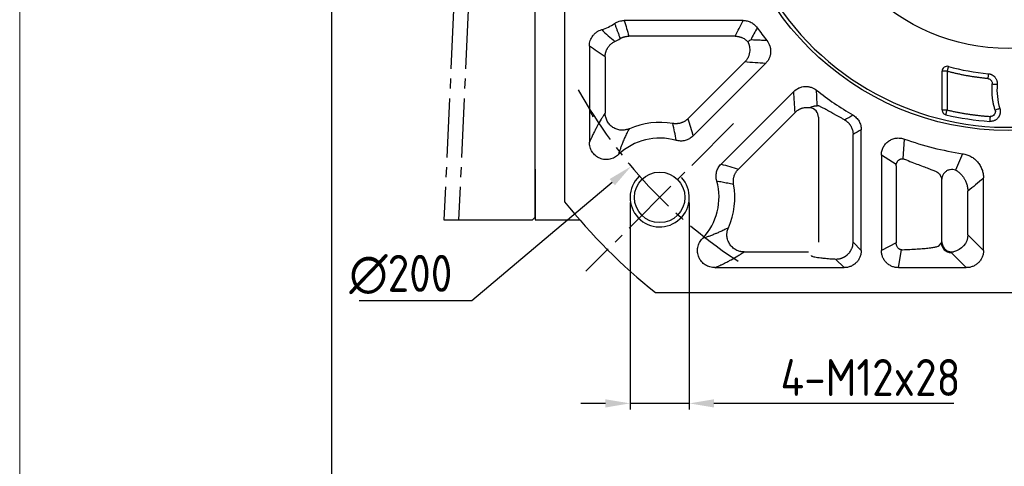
# Model space of a CAD drawing. Header units: millimetres. Extents: x 60 to 1123, y 46 to 797.
# Tile 2 of 18: x 61 to 260, y 395 to 486. Entities that reach past the tile are written whole.
import ezdxf

# ---------------------------------------------------------------- set-up
doc = ezdxf.new("R2010")
doc.units = ezdxf.units.MM
doc.linetypes.add('点画线', pattern=[18, 12, -2, 2, -2])
for name, color, linetype in [('6文字层', 3, 'Continuous'), ('7中心线层', 7, '点画线'), ('标注线', 7, 'Continuous')]:
    doc.layers.add(name, color=color, linetype=linetype)
for name, color, linetype, lineweight in [('图框_外框线', 7, 'Continuous', 18), ('粗实线', 7, 'Continuous', 40), ('细实线', 211, 'Continuous', 18)]:
    doc.layers.add(name, color=color, linetype=linetype, lineweight=lineweight)
doc.styles.add('工程字', font='gbenor.shx', dxfattribs={"bigfont": 'gbcbig.shx'})
doc.dimstyles.new('ISO-25-1', dxfattribs={"dimtxt": 11, "dimasz": 5, "dimexe": 1.25, "dimexo": 1, "dimgap": 2, "dimtad": 1, "dimtoh": 1, "dimtxsty": '工程字', "dimcen": 2, "dimadec": 0, "dimazin": 0, "dimtfac": 1, "dimtmove": 0, "dimatfit": 3, "dimfxl": 1, "dimarcsym": 0})

# ---------------------------------------------------------------- blocks, each defined once
blk = doc.blocks.new('*D83')
at = {"layer": '6文字层', "color": 0, "lineweight": -2}
for p, q in [((184.51, 448.79), (184.51, 406.76)), ((196.51, 448.79), (196.51, 406.76)), ((179.51, 408.01), (174.51, 408.01)), ((196.51, 408.01), (184.51, 408.01)), ((214.89, 408.01), (201.51, 408.01)), ((250.14, 408.01), (214.89, 408.01))]:
    blk.add_line(p, q, dxfattribs=at)
at = {"layer": '6文字层', "color": 0}
for points in [[(179.51, 407.17), (179.51, 408.84), (184.51, 408.01)], [(201.51, 408.84), (201.51, 407.17), (196.51, 408.01)]]:
    blk.add_solid(points, dxfattribs=at)
at = {"layer": 'Defpoints', "color": 0}
for p in [(184.51, 449.79), (196.51, 449.79), (184.51, 408.01)]:
    blk.add_point(p, dxfattribs=at)
at = {"layer": '6文字层', "color": 0, "insert": (233.26, 413.26), "char_height": 7.5, "attachment_point": 5, "style": '工程字'}
blk.add_mtext('4-M12x28', dxfattribs=at)
blk = doc.blocks.new('*D84')
at = {"layer": '6文字层', "color": 0, "lineweight": -2}
for p, q in [((261.22, 518.5), (261.22, 522.5)), ((259.22, 520.5), (263.22, 520.5)), ((152.39, 428.89), (180.9, 452.88)), ((129.57, 428.89), (152.39, 428.89))]:
    blk.add_line(p, q, dxfattribs=at)
at = {"layer": '6文字层', "color": 0}
blk.add_solid([(181.43, 452.25), (180.36, 453.52), (184.72, 456.1)], dxfattribs=at)
at = {"layer": 'Defpoints', "color": 0}
for p in [(337.73, 584.9), (184.72, 456.1)]:
    blk.add_point(p, dxfattribs=at)
at = {"layer": '6文字层', "color": 0, "insert": (138.01, 434.14), "char_height": 7.5, "attachment_point": 5, "style": '工程字'}
blk.add_mtext('∅200', dxfattribs=at)
blk = doc.blocks.new('*D85')
at = {"layer": '6文字层', "color": 0, "lineweight": -2}
for p, q in [((359.95, 622.92), (344.51, 606.9)), ((382.77, 622.92), (359.95, 622.92)), ((261.22, 518.5), (261.22, 522.5)), ((259.22, 520.5), (263.22, 520.5))]:
    blk.add_line(p, q, dxfattribs=at)
at = {"layer": '6文字层', "color": 0}
blk.add_solid([(343.91, 607.48), (345.11, 606.32), (341.04, 603.3)], dxfattribs=at)
at = {"layer": 'Defpoints', "color": 0}
for p in [(341.04, 603.3), (181.41, 437.71)]:
    blk.add_point(p, dxfattribs=at)
at = {"layer": '6文字层', "color": 0, "lineweight": 25, "insert": (374.33, 628.17), "char_height": 7.5, "attachment_point": 5, "style": '工程字'}
blk.add_mtext('∅230{}{{\\H0.7x;}{}}', dxfattribs=at)

msp = doc.modelspace()

# ---------------------------------------------------------------- linework, layer by layer
msp.add_open_spline([(176.2588, 467.3579), (176.33, 467.2609), (176.6176, 466.8469), (176.8369, 466.4352), (176.9638, 466.1198)], degree=3, knots=[0.835372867, 0.835372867, 0.835372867, 0.835372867, 0.873947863, 1, 1, 1, 1])
at = {"layer": '7中心线层'}
for p, q in [((153.6787, 595.7548), (146.7606, 445.2522)), ((156.6441, 595.7548), (149.726, 445.2522)), ((205.5013, 464.7811), (175.5254, 434.8052))]:
    msp.add_line(p, q, dxfattribs=at)
msp.add_arc((261.224, 520.5038), 100, 209.252219, 237.167358, dxfattribs=at)
at = {"layer": '图框_外框线', "color": 3}
msp.add_lwpolyline([(60.7047, 45.7858), (1122.6551, 45.7858), (1122.6551, 796.7365), (60.7047, 796.7365)], close=True, dxfattribs=at)
at = {"layer": '图框_外框线', "color": 3, "lineweight": 25}
msp.add_lwpolyline([(123.916, 58.4281), (1110.0129, 58.4281), (1110.0129, 784.0942), (123.916, 784.0942)], close=True, dxfattribs=at)
at = {"layer": '标注线'}
for p, q in [((165.2234, 445.7522), (165.2234, 520.5038)), ((239.9128, 457.6138), (240.1365, 461.6318)), ((238.4963, 456.4681), (235.4676, 458.3447)), ((251.9418, 458.6618), (250.5374, 455.2951)), ((165.2234, 455.5035), (165.2234, 445.2535)), ((164.7234, 445.2522), (165.2234, 445.7522)), ((146.7606, 445.2522), (164.7234, 445.2522)), ((165.2234, 445.2535), (174.262, 445.2535)), ((238.4714, 440.58), (235.4676, 439.0301)), ((238.9591, 435.5386), (239.5579, 439.1357))]:
    msp.add_line(p, q, dxfattribs=at)
at = {"layer": '粗实线', "color": 0, "lineweight": 30}
for p, q in [((171.224, 592.0929), (171.224, 448.9147)), ((189.6349, 430.5038), (332.8131, 430.5038))]:
    msp.add_line(p, q, dxfattribs=at)
for centre, radius in [((261.224, 520.5038), 57.15), ((261.224, 520.5038), 40.5), ((190.5133, 449.7932), 5.125)]:
    msp.add_circle(centre, radius, dxfattribs=at)
for radius, start, end in [(56.5, 215.800973, 279.199034), (115, 218.49995, 231.50005)]:
    msp.add_arc((261.224, 520.5038), radius, start, end, dxfattribs=at)
at = {"layer": '细实线', "color": 0, "lineweight": -3}
for p, q in [((207.4537, 485.6779), (183.3243, 485.6779)), ((205.8335, 482.4863), (184.2561, 482.4863)), ((176.2588, 480.4991), (176.2588, 460.9833)), ((179.4504, 478.3066), (179.4504, 466.9113)), ((196.2508, 465.7503), (207.7601, 477.2596)), ((197.2588, 462.2446), (211.9877, 476.9736)), ((247.8033, 467.5217), (247.8033, 475.3863)), ((248.8019, 475.3863), (247.8033, 475.3863)), ((248.8019, 475.3863), (248.8019, 467.5217)), ((217.6937, 471.2675), (202.9648, 456.5386)), ((247.8033, 467.5217), (248.8019, 467.5217)), ((217.9797, 467.0399), (206.4704, 455.5306)), ((222.6945, 466.0469), (222.6945, 440.7254)), ((231.3981, 439.0301), (231.3981, 463.5002)), ((229.733, 440.6952), (229.733, 462.5526)), ((235.4676, 458.3449), (235.4676, 439.0301)), ((238.4714, 456.181), (238.4714, 440.58)), ((247.0993, 454.732), (247.224, 454.5686)), ((247.7536, 440.7454), (247.7536, 453.4699)), ((256.1893, 439.0301), (256.1893, 453.7292)), ((252.9976, 442.2217), (252.9976, 451.0353)), ((256.1893, 439.0301), (252.9976, 442.2217)), ((231.3981, 439.0301), (229.733, 440.6952)), ((247.224, 440.0224), (247.0789, 439.8833)), ((247.224, 440.0224), (247.6488, 440.5855)), ((207.6315, 438.7302), (220.6972, 438.7302)), ((252.6978, 435.5386), (249.646, 438.5904)), ((201.702, 435.5386), (227.9066, 435.5386)), ((227.9066, 435.5386), (226.1604, 437.2848)), ((238.9591, 435.5386), (252.6978, 435.5386))]:
    msp.add_line(p, q, dxfattribs=at)
at = {"layer": '细实线', "color": 0, "lineweight": -3, "flags": 128}
for points in [[(249.0672, 476.3499), (249.0605, 476.3257), (249.0444, 476.2671), (249.0193, 476.1761), (248.9863, 476.0561), (248.9465, 475.9114), (248.9013, 475.7475), (248.8525, 475.5703), (248.8019, 475.3863)], [(257.1559, 474.8879), (257.1537, 474.863), (257.1483, 474.8024), (257.1399, 474.7084), (257.1288, 474.5844), (257.1155, 474.435), (257.1004, 474.2656), (257.0841, 474.0825), (257.0671, 473.8925)], [(257.9738, 472.8086), (258.1639, 472.7917), (258.347, 472.7755), (258.5163, 472.7604), (258.6658, 472.7471), (258.7898, 472.7361), (258.8838, 472.7278), (258.9444, 472.7224), (258.9693, 472.7202)], [(248.5737, 466.5484), (248.5791, 466.5714), (248.5928, 466.6297), (248.6142, 466.7211), (248.6426, 466.8423), (248.6769, 466.9887), (248.7159, 467.155), (248.7581, 467.3349), (248.8019, 467.5217)], [(259.4987, 467.8048), (259.4748, 467.7973), (259.4168, 467.7791), (259.3267, 467.751), (259.2079, 467.7138), (259.0647, 467.669), (258.9024, 467.6182), (258.727, 467.5634), (258.5449, 467.5064)], [(257.5227, 466.2109), (257.5097, 466.0195), (257.4971, 465.8352), (257.4855, 465.6648), (257.4752, 465.5148), (257.4668, 465.3906), (257.4604, 465.2969), (257.4563, 465.2371), (257.4547, 465.2136)]]:
    msp.add_lwpolyline(points, dxfattribs=at)
at = {"layer": '细实线', "color": 0, "lineweight": -3}
for centre, radius, start, end in [((176.224, 492.5038), 9.0348, 286.281799, 304.561128), ((261.224, 520.5038), 62.5348, 215.474163, 218.454712), ((176.224, 492.5038), 12.2264, 295.25676, 300.753017), ((261.224, 520.5038), 45.797, 254.606269, 264.903756), ((261.224, 520.5038), 62.5348, 231.545288, 239.694646), ((271.6196, 471.5965), 12.7001, 174.923723, 197.370871), ((261.224, 520.5038), 55.4186, 256.804854, 266.100011), ((190.5133, 449.7932), 15.2264, 79.915869, 113.860082), ((190.5133, 449.7932), 12.0348, 73.973951, 133.880928), ((261.224, 520.5038), 62.5348, 250.292821, 261.463873), ((190.5133, 449.7932), 12.0348, 316.113492, 16.0261), ((190.5133, 449.7932), 15.2264, 336.139936, 10.084174), ((249.6535, 440.5951), 2.0048, 180.275169, 269.786099)]:
    msp.add_arc(centre, radius, start, end, dxfattribs=at)
at = {"layer": '细实线', "color": 0, "lineweight": -2}
msp.add_arc((190.5133, 449.7932), 6, 134.288243, 42.56917, dxfattribs=at)
at = {"layer": '细实线', "color": 0, "lineweight": -3}
for points, knots in [([(181.3493, 485.0635), (181.6386, 485.263), (181.9567, 485.4176), (182.6266, 485.6256), (182.9729, 485.6781), (183.3243, 485.6779)], [0, 0, 0, 0, 0.5, 0.5, 1, 1, 1, 1]), ([(207.4537, 485.6779), (207.7331, 485.6781), (208.0068, 485.6453), (208.5435, 485.5159), (208.8078, 485.4176), (209.2976, 485.1654), (209.5287, 485.0093), (209.949, 484.645), (210.1351, 484.4403), (210.2971, 484.2127)], [0, 0, 0, 0, 0.25, 0.25, 0.5, 0.5, 0.75, 0.75, 1, 1, 1, 1]), ([(176.2588, 480.4991), (176.2587, 480.8748), (176.3174, 481.2405), (176.5527, 481.9518), (176.725, 482.2819), (177.0609, 482.7307), (177.1856, 482.8716), (177.4528, 483.1286), (177.5962, 483.2459), (177.903, 483.4581), (178.0663, 483.5525), (178.4025, 483.7124), (178.5767, 483.7788), (178.757, 483.8314)], [0, 0, 0, 0, 0.25, 0.25, 0.5, 0.5, 0.625, 0.625, 0.75, 0.75, 0.875, 0.875, 1, 1, 1, 1]), ([(181.3493, 485.0635), (181.4236, 484.8766), (181.5754, 484.495), (181.7986, 483.9076), (182.0241, 483.2941), (182.2515, 482.6547), (182.4001, 482.2187), (182.4758, 481.9967)], [0, 0, 0, 0, 0.18446213, 0.37669325, 0.57669331, 0.78446225, 1, 1, 1, 1]), ([(179.4504, 478.3066), (179.4514, 478.3677), (179.4535, 478.4901), (179.4689, 478.6728), (179.4931, 478.8542), (179.5268, 479.0333), (179.5696, 479.2093), (179.621, 479.3817), (179.6807, 479.5496), (179.7481, 479.7125), (179.8227, 479.8699), (179.9039, 480.0212), (180.0161, 480.2078), (180.1693, 480.4269), (180.3757, 480.6712), (180.6082, 480.8999), (180.8652, 481.1081), (181.1423, 481.2945), (181.3411, 481.3956), (181.4407, 481.4462)], [0, 0, 0, 0, 0.04681982, 0.09360783, 0.14028452, 0.186771, 0.23298968, 0.27886504, 0.3243242, 0.36929759, 0.41371942, 0.45752812, 0.5006667, 0.58022482, 0.66179688, 0.74499996, 0.82940892, 0.91456724, 1, 1, 1, 1]), ([(182.4758, 481.9967), (182.5294, 482.0274), (182.6369, 482.0891), (182.8044, 482.1706), (182.9764, 482.2441), (183.1528, 482.3082), (183.3325, 482.3629), (183.515, 482.4079), (183.6994, 482.4429), (183.8848, 482.4678), (184.0705, 482.4833), (184.1943, 482.4853), (184.2561, 482.4863)], [0, 0, 0, 0, 0.09913901, 0.19884794, 0.29898872, 0.39941959, 0.49999629, 0.60057329, 0.70100505, 0.80114731, 0.90085832, 1, 1, 1, 1]), ([(205.8335, 482.4863), (205.893, 482.4853), (206.0119, 482.4834), (206.1895, 482.469), (206.3654, 482.4464), (206.5388, 482.415), (206.7091, 482.3752), (206.8757, 482.3275), (207.0381, 482.2722), (207.2906, 482.1722), (207.5997, 482.0159), (207.925, 481.7962), (208.1647, 481.5989), (208.2916, 481.4723), (208.3455, 481.4186)], [0, 0, 0, 0, 0.06374332, 0.12729711, 0.19056275, 0.25344364, 0.31584599, 0.37767957, 0.43885837, 0.49930116, 0.66831924, 0.8082044, 0.91863346, 1, 1, 1, 1]), ([(208.3455, 481.4186), (208.3739, 481.3651), (208.4311, 481.2573), (208.5066, 481.089), (208.5746, 480.9151), (208.6337, 480.7356), (208.6835, 480.5513), (208.7457, 480.2593), (208.7936, 479.8213), (208.7688, 479.3456), (208.6953, 478.9463), (208.6138, 478.6495), (208.5027, 478.3522), (208.3614, 478.059), (208.1897, 477.7756), (207.9911, 477.505), (207.8372, 477.3415), (207.7601, 477.2596)], [0, 0, 0, 0, 0.04038344, 0.08134361, 0.12283493, 0.16480763, 0.20720797, 0.24997858, 0.36365209, 0.49969652, 0.56556862, 0.63393544, 0.70446732, 0.77678202, 0.85045261, 0.92501863, 1, 1, 1, 1]), ([(212.253, 481.6137), (211.8915, 481.6253), (211.1635, 481.6486), (210.0699, 481.6915), (209.3398, 481.7252), (208.9723, 481.7421)], [0, 0, 0, 0, 0.32883467, 0.662168, 1, 1, 1, 1]), ([(212.253, 481.6137), (212.5186, 481.2795), (212.7229, 480.8965), (212.9162, 480.2873), (212.962, 480.0776), (213.0141, 479.6585), (213.021, 479.4482), (212.9962, 479.0262), (212.9639, 478.8137), (212.8627, 478.4046), (212.7938, 478.2056), (212.6193, 477.8191), (212.5138, 477.6331), (212.2738, 477.2867), (212.1386, 477.1244), (211.9877, 476.9736)], [0, 0, 0, 0, 0.25, 0.25, 0.375, 0.375, 0.5, 0.5, 0.625, 0.625, 0.75, 0.75, 0.875, 0.875, 1, 1, 1, 1]), ([(249.0672, 476.3499), (248.9397, 476.3847), (248.7911, 476.3969), (248.485, 476.3452), (248.3289, 476.28), (248.0667, 476.0801), (247.9624, 475.9468), (247.8313, 475.6653), (247.8036, 475.5186), (247.8033, 475.3863)], [0, 0, 0, 0, 0.25, 0.25, 0.5, 0.5, 0.75, 0.75, 1, 1, 1, 1]), ([(257.0671, 473.8925), (256.834, 473.9143), (256.3681, 473.9579), (255.6709, 474.0364), (254.9755, 474.1245), (254.282, 474.2232), (253.5903, 474.3322), (252.9006, 474.4515), (252.2126, 474.5812), (251.5266, 474.7212), (250.8424, 474.8715), (250.1602, 475.0324), (249.4796, 475.2029), (249.0279, 475.3252), (248.8019, 475.3863)], [0, 0, 0, 0, 0.08350503, 0.16691648, 0.250253, 0.33353327, 0.41677602, 0.5, 0.58322398, 0.66646673, 0.749747, 0.83308352, 0.91649497, 1, 1, 1, 1]), ([(257.0671, 473.8925), (257.1008, 473.8885), (257.1778, 473.8793), (257.3045, 473.8454), (257.4678, 473.7763), (257.6206, 473.671), (257.752, 473.5367), (257.8563, 473.3878), (257.9366, 473.2048), (257.9804, 473.0029), (257.976, 472.8717), (257.9738, 472.8086)], [0, 0, 0, 0, 0.06491544, 0.14832499, 0.24989747, 0.40331615, 0.49959657, 0.60855343, 0.74939152, 0.87949219, 1, 1, 1, 1]), ([(257.1559, 474.8879), (257.2017, 474.8829), (257.2932, 474.8728), (257.4287, 474.8458), (257.5618, 474.8102), (257.6913, 474.7657), (257.8164, 474.713), (257.936, 474.6527), (258.0496, 474.5857), (258.1564, 474.5129), (258.2561, 474.4351), (258.3484, 474.3534), (258.4331, 474.2688), (258.5377, 474.151), (258.6577, 473.9892), (258.7812, 473.7716), (258.8803, 473.5297), (258.9479, 473.2688), (258.9826, 472.996), (258.9737, 472.8123), (258.9693, 472.7202)], [0, 0, 0, 0, 0.04401419, 0.08806142, 0.13199444, 0.1756658, 0.21893037, 0.26164773, 0.30368437, 0.34491558, 0.38522702, 0.42451581, 0.46269132, 0.49967551, 0.5750843, 0.65487852, 0.73828238, 0.82434181, 0.91196765, 1, 1, 1, 1]), ([(217.6937, 471.2675), (217.9949, 471.5689), (218.3515, 471.8152), (218.9334, 472.0766), (219.136, 472.146), (219.5457, 472.2459), (219.7534, 472.2769), (220.1746, 472.3008), (220.389, 472.2933), (220.8064, 472.2401), (221.0116, 472.1949), (221.6165, 472.0024), (222.0003, 471.7979), (222.3339, 471.5329)], [0, 0, 0, 0, 0.25, 0.25, 0.375, 0.375, 0.5, 0.5, 0.625, 0.625, 0.75, 0.75, 1, 1, 1, 1]), ([(222.4557, 468.3902), (222.432, 468.9165), (222.3849, 469.9591), (222.3508, 471.0117), (222.3339, 471.5329)], [0, 0, 0, 0, 0.50485221, 1, 1, 1, 1]), ([(258.5449, 467.5064), (258.5077, 467.6289), (258.4333, 467.8736), (258.3348, 468.2442), (258.246, 468.6169), (258.168, 468.9917), (258.1005, 469.3688), (258.0435, 469.7481), (257.9855, 470.2243), (257.9377, 470.7979), (257.9154, 471.4682), (257.9238, 472.1392), (257.9571, 472.5853), (257.9738, 472.8086)], [0, 0, 0, 0, 0.07155866, 0.14298134, 0.21432398, 0.28564269, 0.35699366, 0.42843297, 0.50001652, 0.62514378, 0.74998282, 0.87483461, 1, 1, 1, 1]), ([(217.9797, 467.0399), (218.0264, 467.0848), (218.1193, 467.1744), (218.2672, 467.2982), (218.4196, 467.4131), (218.5762, 467.5181), (218.7357, 467.6131), (218.8972, 467.6982), (219.0596, 467.7733), (219.2219, 467.8386), (219.4353, 467.9125), (219.7047, 467.9846), (220.0336, 468.04), (220.3669, 468.0633), (220.7003, 468.0571), (220.9197, 468.0264), (221.029, 468.0111)], [0, 0, 0, 0, 0.05848651, 0.11653966, 0.1740176, 0.23078257, 0.2867024, 0.34165177, 0.39551333, 0.44817855, 0.49954838, 0.59926272, 0.69961697, 0.80016056, 0.90043775, 1, 1, 1, 1]), ([(221.029, 468.0111), (221.079, 468.0364), (221.176, 468.0854), (221.3172, 468.1479), (221.4496, 468.2008), (221.5732, 468.2445), (221.7328, 468.2939), (221.925, 468.3395), (222.1452, 468.372), (222.285, 468.3745), (222.3515, 468.3756)], [0, 0, 0, 0, 0.11306313, 0.21959326, 0.31959027, 0.41305454, 0.49998695, 0.68185976, 0.84852931, 1, 1, 1, 1]), ([(222.6945, 466.0469), (222.6923, 466.5082), (222.5239, 466.9678), (222.2267, 467.3223), (221.9247, 467.6825), (221.4921, 467.9313), (221.029, 468.0111)], [0.007829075, 0.007829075, 0.007829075, 0.007829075, 0.5, 0.5, 0.5, 1, 1, 1, 1]), ([(228.0107, 465.5208), (227.9145, 465.5732), (227.7224, 465.6776), (227.4415, 465.8315), (227.1669, 465.9827), (226.8989, 466.1309), (226.6374, 466.2761), (226.3824, 466.4182), (226.1338, 466.5572), (225.647, 466.8298), (224.9689, 467.211), (224.1791, 467.6498), (223.5205, 468.0016), (223.1051, 468.2031), (222.8557, 468.3081), (222.7137, 468.3598), (222.5994, 468.391), (222.5103, 468.4035), (222.4739, 468.3946), (222.4557, 468.3902)], [0, 0, 0, 0, 0.03177884, 0.06340817, 0.09490792, 0.12629825, 0.15759952, 0.18883226, 0.22001714, 0.25117494, 0.37671495, 0.49983879, 0.624614, 0.74874414, 0.7997141, 0.85018119, 0.90028717, 0.95017748, 1, 1, 1, 1]), ([(247.8033, 467.5217), (247.8033, 467.4182), (247.8198, 467.3089), (247.8919, 467.0955), (247.9475, 466.9919), (248.0914, 466.81), (248.1795, 466.7321), (248.3705, 466.6132), (248.4731, 466.5721), (248.5737, 466.5484)], [0, 0, 0, 0, 0.25, 0.25, 0.5, 0.5, 0.75, 0.75, 1, 1, 1, 1]), ([(248.8019, 467.5217), (249.0413, 467.4665), (249.5198, 467.3563), (250.2401, 467.2033), (250.9617, 467.0594), (251.6848, 466.9256), (252.4094, 466.8016), (253.1354, 466.6874), (253.863, 466.5831), (254.592, 466.4887), (255.3225, 466.404), (256.0545, 466.3294), (256.7879, 466.2639), (257.2777, 466.2286), (257.5227, 466.2109)], [0, 0, 0, 0, 0.08347318, 0.16687013, 0.25020605, 0.33349616, 0.41675572, 0.5, 0.58324428, 0.66650384, 0.74979395, 0.83312987, 0.91652682, 1, 1, 1, 1]), ([(259.4987, 467.8048), (259.5123, 467.7578), (259.5395, 467.6635), (259.5671, 467.5185), (259.5847, 467.3715), (259.5912, 467.2237), (259.5869, 467.0766), (259.5719, 466.9316), (259.5468, 466.7899), (259.5123, 466.6528), (259.4691, 466.5213), (259.4185, 466.3962), (259.3613, 466.2784), (259.2989, 466.1683), (259.2322, 466.0661), (259.1472, 465.9515), (259.0346, 465.8216), (258.8827, 465.6782), (258.7013, 465.541), (258.491, 465.4179), (258.2548, 465.3168), (257.9981, 465.2455), (257.7285, 465.206), (257.5461, 465.211), (257.4547, 465.2136)], [0, 0, 0, 0, 0.03779016, 0.07584861, 0.11402646, 0.15216944, 0.19012094, 0.22772512, 0.26483006, 0.30129062, 0.33697094, 0.37174657, 0.40550593, 0.43815135, 0.46959954, 0.49978146, 0.54841046, 0.60228143, 0.66097619, 0.72389457, 0.79025239, 0.8591036, 0.9293881, 1, 1, 1, 1]), ([(258.5449, 467.5064), (258.5537, 467.4751), (258.5713, 467.4126), (258.5858, 467.3162), (258.5916, 467.2194), (258.588, 467.1225), (258.5757, 467.0275), (258.5501, 466.9173), (258.4943, 466.7653), (258.3431, 466.5148), (258.1217, 466.3431), (257.8976, 466.2541), (257.7748, 466.2222), (257.6393, 466.2067), (257.5583, 466.2096), (257.5227, 466.2109)], [0, 0, 0, 0, 0.05040645, 0.10058563, 0.15063478, 0.20062075, 0.25058991, 0.29898795, 0.37566462, 0.50071535, 0.74914836, 0.7893403, 0.87449752, 0.94482393, 1, 1, 1, 1]), ([(179.4504, 466.9113), (179.3802, 466.8031), (179.221, 466.5578), (178.9544, 466.1378), (178.4915, 465.3895), (178.0058, 464.5574), (177.4738, 463.5681), (177.0991, 462.8293), (176.7478, 462.0897), (176.4827, 461.5041), (176.3266, 461.1411), (176.2588, 460.9833)], [0, 0, 0, 0, 0.06585399, 0.14919113, 0.25001226, 0.5000169, 0.60504484, 0.75000244, 0.85259394, 0.93592371, 1, 1, 1, 1]), ([(184.3542, 463.7182), (184.3107, 463.6998), (184.2227, 463.6626), (184.0865, 463.6131), (183.9491, 463.5691), (183.7623, 463.5179), (183.3392, 463.4294), (182.6537, 463.4015), (181.7994, 463.5828), (181.0213, 463.9649), (180.3577, 464.5226), (179.935, 465.1089), (179.6875, 465.6361), (179.5666, 466.0059), (179.4954, 466.3435), (179.458, 466.6301), (179.4529, 466.8188), (179.4504, 466.9113)], [0, 0, 0, 0, 0.02053089, 0.04150111, 0.06290655, 0.08314186, 0.12555981, 0.25040648, 0.37748416, 0.50035896, 0.62252564, 0.74972979, 0.81018156, 0.87471606, 0.91806169, 0.95983954, 1, 1, 1, 1]), ([(196.2508, 465.7503), (196.2051, 465.7061), (196.1131, 465.6173), (195.9654, 465.4932), (195.8099, 465.3758), (195.6466, 465.2664), (195.476, 465.1657), (195.299, 465.0743), (195.1164, 464.9928), (194.9289, 464.9218), (194.7374, 464.8616), (194.543, 464.8125), (194.3466, 464.7748), (194.1492, 464.7484), (193.9517, 464.7334), (193.7552, 464.7296), (193.5605, 464.7369), (193.3683, 464.7541), (193.2421, 464.7743), (193.1794, 464.7843)], [0, 0, 0, 0, 0.0569642, 0.11460601, 0.1728483, 0.23160855, 0.29079947, 0.35032969, 0.41010458, 0.4700271, 0.52999876, 0.58992056, 0.64969401, 0.70922207, 0.76841012, 0.82716677, 0.88540475, 0.94304154, 1, 1, 1, 1]), ([(228.0107, 465.5208), (228.2888, 465.6864), (228.8416, 466.0155), (229.3939, 466.3489), (229.6685, 466.5146)], [0, 0, 0, 0, 0.50295526, 1, 1, 1, 1]), ([(228.0107, 465.5208), (228.0642, 465.4887), (228.1706, 465.4249), (228.3231, 465.3186), (228.469, 465.206), (228.6073, 465.0869), (228.7377, 464.9621), (228.8599, 464.8326), (228.9735, 464.6989), (229.0786, 464.562), (229.1749, 464.4225), (229.2976, 464.2247), (229.4349, 463.9599), (229.5674, 463.6203), (229.6622, 463.269), (229.7216, 462.9118), (229.7292, 462.6719), (229.733, 462.5526)], [0, 0, 0, 0, 0.05302011, 0.10556537, 0.15755891, 0.20892565, 0.25959324, 0.30949287, 0.35855999, 0.40673499, 0.45396372, 0.50019793, 0.60088427, 0.70165518, 0.80206076, 0.9016516, 1, 1, 1, 1]), ([(229.6685, 466.5146), (229.933, 466.3601), (230.1718, 466.175), (230.4925, 465.8525), (230.5937, 465.7365), (230.778, 465.4948), (230.8615, 465.3688), (231.0868, 464.9759), (231.2044, 464.6896), (231.359, 464.1055), (231.3982, 463.8065), (231.3981, 463.5002)], [0, 0, 0, 0, 0.25, 0.25, 0.375, 0.375, 0.5, 0.5, 0.75, 0.75, 1, 1, 1, 1]), ([(182.1708, 458.468), (182.2042, 458.5741), (182.272, 458.7896), (182.3772, 459.1072), (182.4868, 459.4269), (182.6011, 459.7479), (182.7201, 460.0704), (182.8438, 460.3943), (182.9723, 460.7197), (183.184, 461.2388), (183.491, 461.9481), (183.9068, 462.8409), (184.2021, 463.42), (184.3542, 463.7182)], [0, 0, 0, 0, 0.05093597, 0.10339114, 0.15736615, 0.21286157, 0.26987792, 0.32841568, 0.38847526, 0.45005705, 0.62191228, 0.80522503, 1, 1, 1, 1]), ([(197.2588, 462.2446), (197.0383, 462.024), (196.7939, 461.8372), (196.3919, 461.6067), (196.251, 461.5379), (195.9645, 461.4213), (195.8185, 461.373), (195.3719, 461.2574), (195.0588, 461.2199), (194.4432, 461.2287), (194.1356, 461.274), (193.8358, 461.3602)], [0, 0, 0, 0, 0.25, 0.25, 0.375, 0.375, 0.5, 0.5, 0.75, 0.75, 1, 1, 1, 1]), ([(235.4676, 458.3449), (235.4671, 458.6264), (235.4994, 458.9024), (235.6284, 459.4436), (235.7267, 459.7103), (235.98, 460.2045), (236.1371, 460.4377), (236.5047, 460.8609), (236.7109, 461.047), (237.0532, 461.2886), (237.1737, 461.3631), (237.4198, 461.4954), (237.546, 461.5536), (237.934, 461.7053), (238.209, 461.7759), (238.7617, 461.8485), (239.0395, 461.8516), (239.5984, 461.7907), (239.8716, 461.7274), (240.1365, 461.6318)], [0, 0, 0, 0, 0.125, 0.125, 0.25, 0.25, 0.375, 0.375, 0.5, 0.5, 0.5625, 0.5625, 0.625, 0.625, 0.75, 0.75, 0.875, 0.875, 1, 1, 1, 1]), ([(182.1715, 458.4678), (181.9236, 458.2278), (181.6484, 458.0275), (181.1942, 457.7871), (181.0352, 457.7172), (180.7135, 457.6026), (180.5494, 457.5573), (180.215, 457.4907), (180.0432, 457.4693), (179.6997, 457.4525), (179.529, 457.4569), (179.0206, 457.5081), (178.6813, 457.595), (178.2102, 457.7952), (178.0586, 457.8734), (177.7662, 458.0535), (177.6256, 458.1556), (177.3648, 458.3767), (177.2434, 458.4964), (177.0181, 458.7539), (176.9137, 458.8929), (176.636, 459.3255), (176.4944, 459.6387), (176.3041, 460.3001), (176.2574, 460.6381), (176.2588, 460.9833)], [0, 0, 0, 0, 0.125, 0.125, 0.1875, 0.1875, 0.25, 0.25, 0.3125, 0.3125, 0.375, 0.375, 0.5, 0.5, 0.5625, 0.5625, 0.625, 0.625, 0.6875, 0.6875, 0.75, 0.75, 0.875, 0.875, 1, 1, 1, 1]), ([(238.4714, 456.181), (238.4722, 456.2193), (238.4737, 456.2956), (238.4859, 456.4089), (238.5049, 456.5203), (238.5312, 456.6292), (238.5644, 456.7352), (238.605, 456.8411), (238.6695, 456.9747), (238.7591, 457.1167), (238.8758, 457.2565), (238.9619, 457.3353), (239.0229, 457.3843), (239.0647, 457.4157), (239.1344, 457.4621), (239.2341, 457.5172), (239.3658, 457.5719), (239.5308, 457.6153), (239.7283, 457.6337), (239.9562, 457.6163), (240.1086, 457.5636), (240.1898, 457.5355)], [0, 0, 0, 0, 0.04253073, 0.08472424, 0.12660248, 0.1681743, 0.20943856, 0.25038741, 0.29477948, 0.37545597, 0.43864817, 0.50079319, 0.50835879, 0.52849504, 0.56089603, 0.60507811, 0.66069634, 0.72764729, 0.80614853, 0.89670542, 1, 1, 1, 1]), ([(240.1898, 457.5355), (241.1581, 457.1485), (242.6182, 456.565), (244.239, 455.9601), (245.2876, 455.5644), (246.1367, 455.2301), (246.7336, 454.9579), (247.0539, 454.7935), (247.0973, 454.7347), (247.0993, 454.732)], [0, 0, 0, 0, 0.28185424, 0.42497438, 0.56961051, 0.70966633, 0.85085627, 0.99332381, 1, 1, 1, 1]), ([(251.9418, 458.6618), (252.2362, 458.6179), (252.5267, 458.5477), (253.0906, 458.3568), (253.3642, 458.2358), (253.8795, 457.951), (254.1229, 457.7869), (254.5806, 457.415), (254.7954, 457.2059), (255.1787, 456.7599), (255.3497, 456.5212), (255.6498, 456.0121), (255.7779, 455.742), (255.9816, 455.1909), (256.0589, 454.9075), (256.1632, 454.3244), (256.1895, 454.0269), (256.1893, 453.7292)], [0, 0, 0, 0, 0.125, 0.125, 0.25, 0.25, 0.375, 0.375, 0.5, 0.5, 0.625, 0.625, 0.75, 0.75, 0.875, 0.875, 1, 1, 1, 1]), ([(202.0804, 453.1157), (201.9941, 453.4154), (201.9491, 453.7197), (201.9422, 454.183), (201.9503, 454.3396), (201.9871, 454.6467), (202.0156, 454.7979), (202.1308, 455.2446), (202.2496, 455.5366), (202.5555, 456.0709), (202.7441, 456.3181), (202.9648, 456.5386)], [0, 0, 0, 0, 0.25, 0.25, 0.375, 0.375, 0.5, 0.5, 0.75, 0.75, 1, 1, 1, 1]), ([(205.5045, 452.4592), (205.4945, 452.522), (205.4743, 452.6482), (205.4571, 452.8403), (205.4498, 453.035), (205.4536, 453.2316), (205.4686, 453.429), (205.495, 453.6265), (205.5327, 453.8229), (205.5818, 454.0173), (205.642, 454.2087), (205.713, 454.3962), (205.7945, 454.5789), (205.8859, 454.7559), (205.9866, 454.9264), (206.096, 455.0898), (206.2134, 455.2452), (206.3375, 455.393), (206.4263, 455.4849), (206.4704, 455.5306)], [0, 0, 0, 0, 0.0569585, 0.11459531, 0.17283331, 0.23158999, 0.29077806, 0.35030614, 0.4100796, 0.47000141, 0.52997306, 0.58989558, 0.64967046, 0.70920067, 0.76839157, 0.8271518, 0.88539406, 0.94303583, 1, 1, 1, 1]), ([(250.9091, 455.091), (250.7888, 455.175), (250.6506, 455.2514), (250.34, 455.3728), (250.1675, 455.4174), (249.8001, 455.4574), (249.6052, 455.4525), (249.216, 455.3829), (249.022, 455.3181), (248.6622, 455.1333), (248.4968, 455.0134), (248.2142, 454.7379), (248.0972, 454.5826), (247.9168, 454.2611), (247.8532, 454.0952), (247.7723, 453.7728), (247.7547, 453.6163), (247.7536, 453.47)], [0, 0, 0, 0, 0.125, 0.125, 0.25, 0.25, 0.375, 0.375, 0.5, 0.5, 0.625, 0.625, 0.75, 0.75, 0.875, 0.875, 1, 1, 1, 1]), ([(247.2241, 454.5686), (247.2259, 454.5669), (247.2302, 454.563), (247.2345, 454.5564), (247.2371, 454.5525)], [0, 0, 0, 0, 0.41677061, 1, 1, 1, 1]), ([(247.2371, 454.5525), (247.2586, 454.5186), (247.3018, 454.4508), (247.3665, 454.3391), (247.4312, 454.2193), (247.4882, 454.1047), (247.5528, 453.9683), (247.6207, 453.8139), (247.6927, 453.6355), (247.7356, 453.5189), (247.7536, 453.47)], [0, 0, 0, 0, 0.12497818, 0.24997825, 0.37499053, 0.50000686, 0.58100945, 0.7500059, 0.89498833, 1, 1, 1, 1]), ([(250.9091, 455.091), (250.9661, 455.0492), (251.0805, 454.9652), (251.2454, 454.8297), (251.4056, 454.6872), (251.56, 454.5372), (251.7082, 454.3802), (251.8498, 454.2167), (251.9843, 454.047), (252.1114, 453.8715), (252.2306, 453.6909), (252.3417, 453.5056), (252.4697, 453.2698), (252.6074, 452.9759), (252.7434, 452.6169), (252.8539, 452.2396), (252.935, 451.8473), (252.9873, 451.4442), (252.9942, 451.172), (252.9976, 451.0353)], [0, 0, 0, 0, 0.0447969, 0.08984828, 0.13511513, 0.18055723, 0.22613342, 0.27180179, 0.3175199, 0.36324502, 0.40893442, 0.45454554, 0.50003629, 0.57881508, 0.65989769, 0.74294507, 0.8275829, 0.91340859, 1, 1, 1, 1]), ([(202.0804, 453.1157), (202.2591, 453.0881), (202.622, 453.0321), (203.1718, 452.9375), (203.7358, 452.8335), (204.3136, 452.7189), (204.9054, 452.5946), (205.303, 452.5047), (205.5045, 452.4592)], [0, 0, 0, 0, 0.1546811, 0.31415652, 0.4784262, 0.64749006, 0.82134803, 1, 1, 1, 1]), ([(204.4384, 443.634), (204.2798, 443.5524), (203.9756, 443.3958), (203.5257, 443.1747), (203.1069, 442.9756), (202.7205, 442.7983), (202.3688, 442.642), (202.0538, 442.5062), (201.6112, 442.3202), (201.0479, 442.0942), (200.3611, 441.8397), (199.7526, 441.6294), (199.3626, 441.5059), (199.187, 441.4503)], [0, 0, 0, 0, 0.10417354, 0.19980515, 0.28689801, 0.36545575, 0.43548216, 0.49698098, 0.54995691, 0.69036522, 0.81216906, 0.91537253, 1, 1, 1, 1]), ([(207.6315, 438.7302), (207.5765, 438.7312), (207.465, 438.7332), (207.2962, 438.7465), (207.1242, 438.7679), (206.9496, 438.7988), (206.7046, 438.8551), (206.3719, 438.9611), (205.8425, 439.2051), (205.2419, 439.6382), (204.6846, 440.3021), (204.3028, 441.0798), (204.1581, 441.7625), (204.1403, 442.2853), (204.1623, 442.6311), (204.2196, 442.9749), (204.3085, 443.3121), (204.3952, 443.527), (204.4384, 443.634)], [0, 0, 0, 0, 0.02390443, 0.04839792, 0.07347298, 0.09911888, 0.12532147, 0.18251064, 0.25025441, 0.37752122, 0.49986418, 0.6223631, 0.74947393, 0.79887206, 0.84900301, 0.89948705, 0.94994253, 1, 1, 1, 1]), ([(201.7016, 435.5386), (201.3566, 435.5374), (201.0195, 435.5842), (200.5258, 435.7262), (200.3629, 435.7861), (200.0519, 435.9268), (199.9023, 436.008), (199.6153, 436.192), (199.4768, 436.2957), (199.2179, 436.5218), (199.0981, 436.6433), (198.7675, 437.0327), (198.5834, 437.3306), (198.383, 437.8012), (198.328, 437.9627), (198.2422, 438.2952), (198.2117, 438.4661), (198.1772, 438.806), (198.1727, 438.9764), (198.189, 439.318), (198.2102, 439.4905), (198.2768, 439.8266), (198.3221, 439.9909), (198.4362, 440.3124), (198.5056, 440.4704), (198.7465, 440.9266), (198.947, 441.2024), (199.187, 441.4503)], [0, 0, 0, 0, 0.125, 0.125, 0.1875, 0.1875, 0.25, 0.25, 0.3125, 0.3125, 0.375, 0.375, 0.5, 0.5, 0.5625, 0.5625, 0.625, 0.625, 0.6875, 0.6875, 0.75, 0.75, 0.8125, 0.8125, 0.875, 0.875, 1, 1, 1, 1]), ([(226.1604, 437.2848), (226.226, 437.2843), (226.3555, 437.2833), (226.5469, 437.2948), (226.7319, 437.3148), (226.9097, 437.3434), (227.0796, 437.3793), (227.2411, 437.4216), (227.3938, 437.4691), (227.5374, 437.5209), (227.6717, 437.5759), (227.7968, 437.6332), (227.9125, 437.6917), (228.019, 437.7505), (228.1164, 437.8087), (228.2048, 437.8654), (228.2843, 437.9198), (228.3553, 437.9711), (228.4178, 438.0186), (228.472, 438.0617), (228.5182, 438.0998), (228.5564, 438.1326), (228.5869, 438.1595), (228.6097, 438.1801), (228.6251, 438.1943), (228.7983, 438.3548), (229.1057, 438.7072), (229.3749, 439.1761), (229.5534, 439.6113), (229.6451, 439.9195), (229.7027, 440.2403), (229.7282, 440.4749), (229.7314, 440.6244), (229.733, 440.6952)], [0, 0, 0, 0, 0.03681467, 0.07262378, 0.10732691, 0.14084227, 0.17310345, 0.20405635, 0.23365629, 0.26186542, 0.28865046, 0.31398091, 0.3378276, 0.36016168, 0.380954, 0.40017485, 0.417794, 0.43378094, 0.44810541, 0.46073798, 0.47164809, 0.4808076, 0.48819536, 0.49379484, 0.49759381, 0.49958415, 0.62243565, 0.74936269, 0.78859302, 0.87447606, 0.92047497, 0.96233571, 1, 1, 1, 1]), ([(239.7857, 439.1206), (239.759, 439.1203), (239.6992, 439.1195), (239.5996, 439.1279), (239.4787, 439.149), (239.343, 439.1896), (239.1329, 439.2841), (238.9213, 439.4428), (238.74, 439.6668), (238.622, 439.8714), (238.5363, 440.0952), (238.4806, 440.3337), (238.4745, 440.4976), (238.4714, 440.58)], [0, 0, 0, 0, 0.03837653, 0.08595624, 0.14290061, 0.21299936, 0.28553572, 0.46525359, 0.57064816, 0.67507405, 0.78194148, 0.89047955, 1, 1, 1, 1]), ([(247.0789, 439.8833), (247.0717, 439.8752), (247.0296, 439.8284), (246.7811, 439.7567), (246.4308, 439.671), (246.0584, 439.6017), (245.6485, 439.5383), (245.0166, 439.4556), (244.0801, 439.3595), (242.7506, 439.2598), (241.3208, 439.1783), (240.2901, 439.1396), (239.7857, 439.1206)], [0, 0, 0, 0, 0.02399186, 0.13985025, 0.21859202, 0.29339468, 0.3642584, 0.43118363, 0.58214368, 0.72725978, 0.86654158, 1, 1, 1, 1]), ([(247.7536, 440.7454), (247.7548, 440.4928), (247.806, 440.2159), (248.0417, 439.6826), (248.2274, 439.4285), (248.6968, 439.0309), (248.9781, 438.8893), (249.5437, 438.744), (249.8258, 438.7386), (250.0757, 438.7785)], [0, 0, 0, 0, 0.25, 0.25, 0.5, 0.5, 0.75, 0.75, 1, 1, 1, 1]), ([(201.702, 435.538), (201.8154, 435.5866), (202.0695, 435.6955), (202.4772, 435.8767), (202.9488, 436.0932), (203.5977, 436.4034), (204.2876, 436.7533), (205.2772, 437.2854), (206.189, 437.8179), (207.0459, 438.3511), (207.4579, 438.6178), (207.6315, 438.7302)], [0, 0, 0, 0, 0.04588588, 0.10284505, 0.17088122, 0.24999778, 0.39498934, 0.49998328, 0.74998787, 0.89467027, 1, 1, 1, 1]), ([(221.2241, 438.0272), (221.2256, 438.0183), (221.229, 437.9981), (221.2533, 437.964), (221.305, 437.9224), (221.3993, 437.8735), (221.598, 437.8005), (221.9511, 437.7135), (222.5073, 437.6177), (223.1974, 437.526), (223.952, 437.4478), (224.6911, 437.385), (225.2563, 437.3429), (225.7369, 437.3105), (226.0326, 437.2926), (226.1604, 437.2848)], [0, 0, 0, 0, 0.03139653, 0.07185395, 0.12133299, 0.17980073, 0.24723564, 0.38545035, 0.50019506, 0.61409642, 0.75305258, 0.8344837, 0.90281553, 0.95800874, 1, 1, 1, 1]), ([(231.3981, 439.0301), (231.3984, 438.7994), (231.3764, 438.5725), (231.2889, 438.126), (231.2225, 437.904), (231.0483, 437.4806), (230.9414, 437.2798), (230.6886, 436.8998), (230.5412, 436.7199), (230.219, 436.3974), (230.0431, 436.2528), (229.6612, 435.9976), (229.4577, 435.8893), (229.0371, 435.7158), (228.8172, 435.6493), (228.3656, 435.5603), (228.1373, 435.5382), (227.9066, 435.5386)], [0, 0, 0, 0, 0.125, 0.125, 0.25, 0.25, 0.375, 0.375, 0.5, 0.5, 0.625, 0.625, 0.75, 0.75, 0.875, 0.875, 1, 1, 1, 1]), ([(238.9591, 435.5386), (238.7284, 435.5382), (238.5015, 435.5603), (238.055, 435.6478), (237.8331, 435.7142), (237.4096, 435.8884), (237.2088, 435.9953), (236.8289, 436.2481), (236.6489, 436.3955), (236.3264, 436.7177), (236.1818, 436.8936), (235.9267, 437.2755), (235.8183, 437.479), (235.6448, 437.8996), (235.5783, 438.1195), (235.4893, 438.5711), (235.4673, 438.7994), (235.4676, 439.0301)], [0, 0, 0, 0, 0.125, 0.125, 0.25, 0.25, 0.375, 0.375, 0.5, 0.5, 0.625, 0.625, 0.75, 0.75, 0.875, 0.875, 1, 1, 1, 1]), ([(256.1893, 439.0301), (256.1896, 438.7994), (256.1675, 438.5725), (256.0801, 438.126), (256.0136, 437.904), (255.8394, 437.4806), (255.7326, 437.2798), (255.4798, 436.8998), (255.3323, 436.7199), (255.0101, 436.3974), (254.8343, 436.2528), (254.4524, 435.9976), (254.2489, 435.8893), (253.8283, 435.7158), (253.6083, 435.6493), (253.1567, 435.5603), (252.9285, 435.5382), (252.6978, 435.5386)], [0, 0, 0, 0, 0.125, 0.125, 0.25, 0.25, 0.375, 0.375, 0.5, 0.5, 0.625, 0.625, 0.75, 0.75, 0.875, 0.875, 1, 1, 1, 1])]:
    msp.add_open_spline(points, degree=3, knots=knots, dxfattribs=at)
for points in [[(183.3243, 485.6779), (183.6553, 484.6141), (183.9635, 483.5502), (184.2561, 482.4863)], [(205.8335, 482.4863), (206.3657, 483.5502), (206.9055, 484.6141), (207.4537, 485.6779)], [(178.757, 483.8314), (179.6081, 482.9719), (180.5115, 482.1844), (181.4407, 481.4462)], [(210.2971, 484.2127), (209.8502, 483.3899), (209.4087, 482.5663), (208.9723, 481.7421)], [(208.3455, 481.4186), (208.562, 481.5322), (208.7712, 481.6394), (208.9723, 481.7421)], [(179.4504, 478.3066), (178.3863, 478.9811), (177.3224, 479.7017), (176.2588, 480.4991)], [(211.9877, 476.9736), (210.5647, 477.0549), (209.156, 477.1508), (207.7601, 477.2596)], [(217.9797, 467.0399), (217.871, 468.4358), (217.7751, 469.8445), (217.6937, 471.2675)], [(222.3515, 468.3756), (222.3576, 468.401), (222.3921, 468.4077), (222.4557, 468.3902)], [(196.2508, 465.7503), (196.6108, 464.6056), (196.9499, 463.4401), (197.2588, 462.2446)], [(193.8358, 461.3602), (193.6622, 462.5169), (193.4377, 463.6577), (193.1794, 464.7843)], [(231.3981, 463.5002), (230.8431, 463.1817), (230.288, 462.8659), (229.733, 462.5526)], [(202.9648, 456.5386), (204.1603, 456.2297), (205.3258, 455.8906), (206.4704, 455.5306)], [(256.1893, 453.7292), (255.1255, 452.8132), (254.0616, 451.9159), (252.9976, 451.0353)], [(252.9976, 442.2217), (252.9929, 440.5367), (251.7376, 439.0574), (250.0757, 438.7785)], [(247.6488, 440.5855), (247.6839, 440.6323), (247.719, 440.6859), (247.7536, 440.7454)], [(250.0757, 438.7785), (249.9338, 438.7007), (249.7899, 438.6377), (249.646, 438.5903)]]:
    msp.add_open_spline(points, degree=3, dxfattribs=at)

# ---------------------------------------------------------------- dimensions: what is measured, and where the dimension line sits
at = {"layer": '6文字层', "lineweight": 25}
dim = msp.add_diameter_dim_2p(p1=(181.4116, 437.709), p2=(341.0364, 603.2986), text='<>{}{{\\H0.7x;}{}}', dimstyle='ISO-25-1', override={"dimtxt": 7.5, "dimgap": 1.5, "dimtoh": 40, "dimlfac": 1, "dimse1": 1, "dimsd1": 1, "dimtix": 0, "dimtofl": 0, "dimatfit": 0}, dxfattribs=at)
dim.commit()
dim.dimension.update_dxf_attribs({"geometry": '*D85', "text_midpoint": (374.3324, 622.923), "dimtype": 163})
at = {"layer": '6文字层'}
dim = msp.add_diameter_dim_2p(p1=(337.7271, 584.9032), p2=(184.721, 456.1044), dimstyle='ISO-25-1', override={"dimtxt": 7.5, "dimgap": 1.5, "dimtxsty": '工程字', "dimse2": 1, "dimsd2": 1, "dimtofl": 0, "dimatfit": 0}, dxfattribs=at)
dim.commit()
dim.dimension.update_dxf_attribs({"geometry": '*D84', "text_midpoint": (138.0102, 428.8876), "dimtype": 163})
dim = msp.add_linear_dim(base=(184.5133, 408.007), p1=(196.5133, 449.7931), p2=(184.5133, 449.7931), text='4-M<>x28', dimstyle='ISO-25-1', override={"dimtxt": 7.5, "dimgap": 1.5}, dxfattribs=at)
dim.commit()
dim.dimension.update_dxf_attribs({"geometry": '*D83', "text_midpoint": (233.2633, 408.007), "dimtype": 160})

doc.saveas('drawing.dxf')
